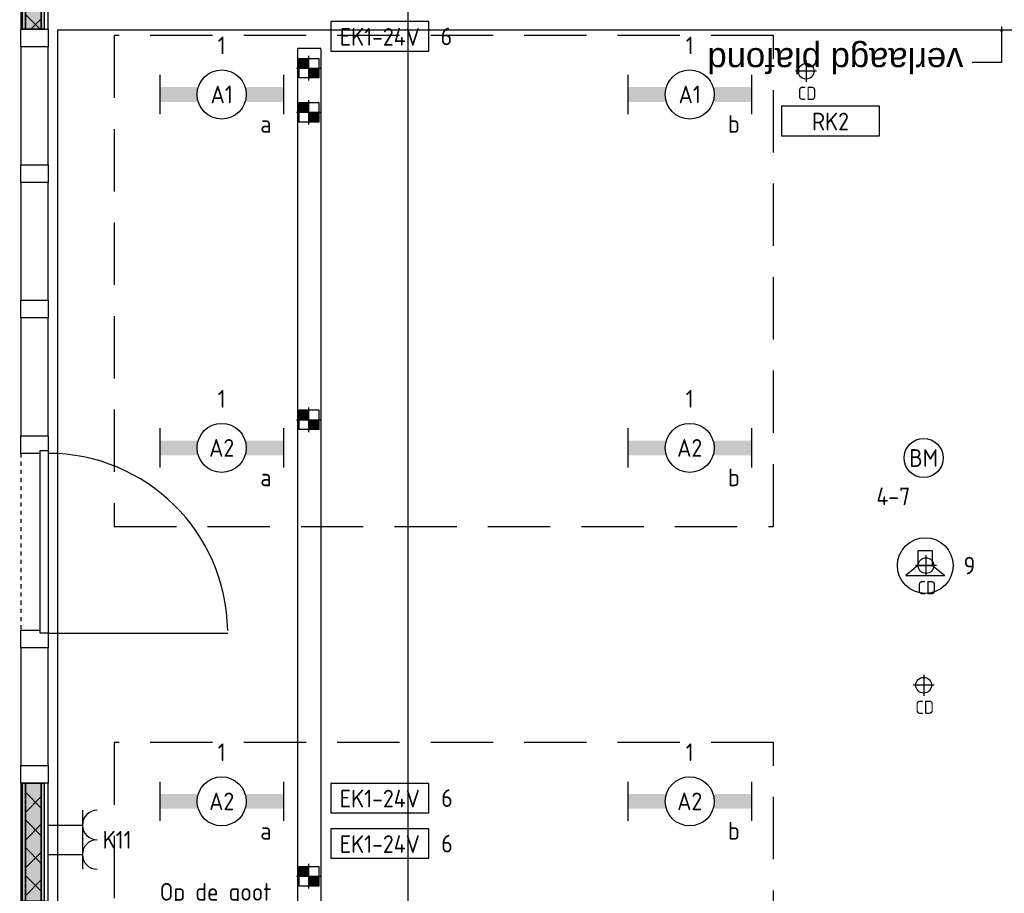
# Model space of a CAD drawing. Header units: millimetres. Extents: x -38032 to 104346, y -31182 to 78566.
# Tile 208 of 213: x 89880 to 94897, y 41381 to 45830. Entities that reach past the tile are written whole.
import ezdxf
from ezdxf.enums import TextEntityAlignment as Align

# ---------------------------------------------------------------- set-up
doc = ezdxf.new("R2010")
doc.units = ezdxf.units.MM
doc.header["$LTSCALE"] = 100
doc.set_wipeout_variables(frame=1)
doc.header["$PDMODE"] = 1
for name, pattern in [('HIDDEN2', [4.7625, 3.175, -1.5875]), ('STYLE_01', [0.41664, 0.20828, -0.20836]), ('STYLE_11', [5, 3.888855, -0.416718, 0.277786, -0.416641])]:
    doc.linetypes.add(name, pattern=pattern)
for name, color, linetype in [('AL$1A---_ALGEMEEN', 8, 'Continuous'), ('AL------_MAATV', 200, 'Continuous'), ('AL------_MAATVOERING', 2, 'Continuous'), ('AL------_SPARING', 2, 'Continuous'), ('AM$1A---_ARCERING', 8, 'Continuous'), ('AT$1A---_TEKST100', 8, 'Continuous'), ('BOUWKUNDIG', 8, 'Continuous'), ('EB6421--_ATTRIB', 2, 'Continuous'), ('EB6511--_ATTRIB', 2, 'Continuous'), ('EL6131--_KG', 3, 'Continuous'), ('EL6222--', 3, 'Continuous'), ('EL6311--', 3, 'Continuous'), ('EL6421--', 3, 'Continuous'), ('EL6511--', 3, 'Continuous'), ('LICHT_TEXT018', 1, 'Continuous'), ('Zonwering', 3, 'Continuous')]:
    doc.layers.add(name, color=color, linetype=linetype)
doc.layers.add('stramien', color=1, linetype='Continuous', lineweight=9)
doc.styles.add('Arial', font='ARIAL.TTF')
doc.styles.add('BURO-018', font='iso.shx', dxfattribs={"height": 90})
doc.styles.get("Standard").update_dxf_attribs({"font": 'iso.shx'})
doc.dimstyles.new('STABICAD', dxfattribs={"dimscale": 100, "dimtxt": 1.8, "dimasz": 2, "dimexe": 0, "dimexo": 2.5, "dimgap": 1.5, "dimtad": 0, "dimdec": 0, "dimrnd": 10, "dimzin": 0, "dimdsep": 46, "dimtxsty": 'Standard', "dimblk1": 'OBLIQUE', "dimblk2": 'OBLIQUE', "dimsah": 1, "dimcen": -3, "dimadec": 0, "dimazin": 0, "dimtfac": 1, "dimtdec": 0, "dimtofl": 0, "dimtmove": 2, "dimatfit": 3, "dimfxl": 0, "dimtvp": 1.055556, "dimtolj": 1, "dimtzin": 0, "dimarcsym": 0})
pattern_1 = [(135, (0, 0), (70.7107, 70.7107), []), (45, (299.34, -299.34), (70.7107, -70.7107), [])]

# ---------------------------------------------------------------- blocks, each defined once
blk = doc.blocks.new('_Oblique')
at = {"color": 0, "linetype": 'ByBlock', "lineweight": -2}
blk.add_line((-0.5, -0.5), (0.5, 0.5), dxfattribs=at)
blk = doc.blocks.new('*D235')
at = {"layer": 'AL------_MAATVOERING', "color": 0, "lineweight": -2}
for p, q in [((91860, 37378.4), (91860, 48534.9)), ((95100, 48534.9), (91860, 48534.9)), ((95100, 37378.4), (95100, 48534.9))]:
    blk.add_line(p, q, dxfattribs=at)
at = {"layer": 'Defpoints', "color": 0}
for p in [(91860, 48534.9), (91860, 37128.4), (95100, 37128.4)]:
    blk.add_point(p, dxfattribs=at)
at = {"layer": 'AL------_MAATVOERING', "color": 0, "lineweight": -2, "xscale": 200, "yscale": 200, "zscale": 200, "rotation": 180}
blk.add_blockref('_Oblique', (91860, 48534.9), dxfattribs=at)
at = {"layer": 'AL------_MAATVOERING', "color": 0, "lineweight": -2, "xscale": 200, "yscale": 200, "zscale": 200}
blk.add_blockref('_Oblique', (95100, 48534.9), dxfattribs=at)
at = {"layer": 'AL------_MAATVOERING', "color": 0, "insert": (93480, 48724.9), "char_height": 180, "attachment_point": 5}
blk.add_mtext('\\A1;3240', dxfattribs=at)
blk = doc.blocks.new('1115B6630')
at = {"color": 0}
for p, q in [((-6.3, 2), (-6.3, -2)), ((6.3, 2), (6.3, -2))]:
    blk.add_line(p, q, dxfattribs=at)
at = {"color": 0, "linetype": 'Continuous'}
blk.add_circle((0, 0), 2.5, dxfattribs=at)
at = {"color": 0}
for points in [[(-2.5, 0.75), (-6.3, 0.75), (-2.5, -0.75), (-6.3, -0.75)], [(2.5, 0.75), (6.3, 0.75), (2.5, -0.75), (6.3, -0.75)]]:
    blk.add_solid(points, dxfattribs=at)
at = {"color": 0, "linetype": 'Continuous', "style": 'BURO-018'}
for tag, p in [('E_GKAST', (0, 8)), ('E_GROEP', (0, 5)), ('E_SGROEP', (4.5, 5)), ('E_ARMCODE', (0, 0)), ('E_SLET', (4.5, -3))]:
    blk.add_attdef(tag, text='', height=1.8, dxfattribs=at).set_placement(p, align=Align.MIDDLE)
blk = doc.blocks.new('E00123')
at = {"color": 0, "linetype": 'Continuous'}
blk.add_circle((0, 0), 2, dxfattribs=at)
at = {"color": 0, "linetype": 'Continuous', "style": 'BURO-018'}
for tag, p in [('E_TEXT1', (0, 4.5)), ('E_TEXT2', (0, 0))]:
    blk.add_attdef(tag, text='', height=1.8, dxfattribs=at).set_placement(p, align=Align.MIDDLE)
at = {"color": 0, "linetype": 'Continuous', "style": 'BURO-018', "flags": 1}
blk.add_attdef('E_MATCODE', (0, 0), '', height=1.8, dxfattribs=at)
blk = doc.blocks.new('E00126')
at = {"color": 0, "linetype": 'Continuous'}
for p, q in [((-3, 4.5), (3, 4.5)), ((-1.5, 1), (-1.5, 4.5)), ((1.5, 1), (1.5, 4.5))]:
    blk.add_line(p, q, dxfattribs=at)
for centre in [(-1.5, 6), (1.5, 6)]:
    blk.add_arc(centre, 1.5, 180, 0, dxfattribs=at)
at = {"color": 0, "linetype": 'Continuous', "style": 'BURO-018'}
for tag, p in [('E_GKAST', (0, 11.5)), ('E_GROEP', (0, 8.5)), ('E_SGROEP', (4.5, 8.5))]:
    blk.add_attdef(tag, text='', height=1.8, dxfattribs=at).set_placement(p, align=Align.MIDDLE)
at = {"color": 0, "linetype": 'Continuous', "style": 'BURO-018', "flags": 1}
for tag, p in [('E_VERMCODE', (13, 8.5)), ('E_MATCODE', (0, 0))]:
    blk.add_attdef(tag, text='', height=1.8, dxfattribs=at).set_placement(p, align=Align.MIDDLE)
blk = doc.blocks.new('E00497')
at = {"color": 0}
for p, q in [((0, 0.75), (1, 2)), ((1, -2), (1, 2)), ((0, 0.75), (-1.5, 0.75)), ((0, -0.75), (0, 0.75)), ((-1.5, -0.75), (0, -0.75)), ((0, -0.75), (1, -2))]:
    blk.add_line(p, q, dxfattribs=at)
blk.add_line((-1.5, 0.75), (-1.5, -0.75))
blk.add_circle((0, 0), 2.84, dxfattribs=at)
at = {"color": 0, "linetype": 'Continuous', "style": 'BURO-018'}
blk.add_attdef('E_TEXT1', text='', height=1.8, dxfattribs=at).set_placement((0, 4.5), align=Align.MIDDLE)
at = {"color": 0, "linetype": 'Continuous', "style": 'BURO-018', "flags": 1}
blk.add_attdef('E_MATCODE', text='', height=1.8, dxfattribs=at).set_placement((0, 0), align=Align.MIDDLE)
blk = doc.blocks.new('E-GK-END-78')
at = {"color": 0, "linetype": 'Continuous'}
blk.add_line((0, 60), (0, -60), dxfattribs=at)
blk = doc.blocks.new('E-GK-GTC-783C')
at = {"color": 0, "linetype": 'Continuous'}
for p, q in [((-0.5, 60), (0.5, 60)), ((-0.5, -60), (0.5, -60))]:
    blk.add_line(p, q, dxfattribs=at)
blk = doc.blocks.new('Centraaldoos')
at = {"color": 1, "linetype": 'Continuous'}
for p, q in [((0, -2), (0, 2)), ((-2, 0), (2, 0))]:
    blk.add_line(p, q, dxfattribs=at)
at = {"color": 0, "linetype": 'Continuous'}
blk.add_circle((0, 0), 1.5, dxfattribs=at)
at = {"color": 0, "linetype": 'Continuous', "style": 'BURO-018'}
blk.add_attdef('AL_POSNR', text='', height=1.8, dxfattribs=at).set_placement((0, 3), align=Align.CENTER)
at = {"color": 0, "linetype": 'Continuous', "style": 'BURO-018', "flags": 1}
blk.add_attdef('AL_OMS', (0, 0), '', height=1.8, dxfattribs=at)
at = {"layer": 'AL------_MAATV', "style": 'BURO-018'}
blk.add_text('CD', height=2.531, rotation=180, dxfattribs=at).set_placement((1.61, 5.48))
blk = doc.blocks.new('Sparing 100x100')
at = {"color": 1, "linetype": 'Continuous'}
for p, q in [((0, -2.5), (0, 2.5)), ((-2.5, 0), (2.5, 0))]:
    blk.add_line(p, q, dxfattribs=at)
at = {"color": 0, "linetype": 'Continuous'}
for p, q in [((-2, 2), (2, 2)), ((-2, -2), (-2, 2)), ((2, 2), (2, -2)), ((2, -2), (-2, -2))]:
    blk.add_line(p, q, dxfattribs=at)
for points in [[(-2, 2), (0, 2), (-2, 0), (0, 0)], [(0, 0), (2, 0), (0, -2), (2, -2)]]:
    blk.add_solid(points, dxfattribs=at)
at = {"color": 0, "linetype": 'Continuous', "style": 'BURO-018'}
blk.add_attdef('AL_POSNR', text='', height=1.8, dxfattribs=at).set_placement((0, 3), align=Align.CENTER)
at = {"color": 0, "linetype": 'Continuous', "style": 'BURO-018', "flags": 1}
blk.add_attdef('AL_OMS', (0, 0), '', height=1.8, dxfattribs=at)
blk = doc.blocks.new('E00113')
at = {"color": 0, "linetype": 'Continuous'}
for p, q in [((-5, 4), (-5, 1)), ((5, 4), (-5, 4)), ((5, 1), (5, 4)), ((-5, 1), (5, 1))]:
    blk.add_line(p, q, dxfattribs=at)
at = {"color": 0, "linetype": 'Continuous', "style": 'BURO-018'}
for tag, p in [('E_TEXT1', (0, 6)), ('E_TEXT2', (0, 2.5))]:
    blk.add_attdef(tag, text='', height=1.8, dxfattribs=at).set_placement(p, align=Align.MIDDLE)
at = {"color": 0, "linetype": 'Continuous', "style": 'BURO-018', "flags": 1}
blk.add_attdef('E_MATCODE', text='', height=1.8, dxfattribs=at).set_placement((0, 0), align=Align.MIDDLE)
blk = doc.blocks.new('Group-88')
at = {"layer": 'AM$1A---_ARCERING', "linetype": 'Continuous', "lineweight": 0}
for points in [[(-132, 596), (-117, 596), (-117, 49), (-132, 49)], [(-117, 596), (-36, 596), (-36, 49), (-117, 49)], [(-36, 596), (-21, 596), (-21, 49), (-36, 49)]]:
    blk.add_hatch(color=256, dxfattribs=at).paths.add_polyline_path(points)
at = {"layer": 'AM$1A---_ARCERING', "linetype": 'Continuous', "lineweight": 5}
h = blk.add_hatch(dxfattribs=at)
h.set_pattern_fill('ISOLATIE', color=256, style=0, pattern_type=2)
h.set_pattern_definition(pattern_1)
h.paths.add_polyline_path([(-117, 596), (-36, 596), (-36, 49), (-117, 49)])
at = {"layer": 'AL$1A---_ALGEMEEN', "color": 0}
for points in [[(-132, 596), (-117, 596), (-117, 49), (-132, 49)], [(-117, 596), (-36, 596), (-36, 49), (-117, 49)], [(-36, 596), (-21, 596), (-21, 49), (-36, 49)]]:
    blk.add_lwpolyline(points, close=True, dxfattribs=at)
blk = doc.blocks.new('Group-89')
at = {"layer": 'AM$1A---_ARCERING', "linetype": 'Continuous', "lineweight": 0}
for points in [[(-132, 5036), (-117, 5036), (-117, 4436), (-132, 4436)], [(-117, 5036), (-36, 5036), (-36, 4436), (-117, 4436)], [(-36, 5036), (-21, 5036), (-21, 4436), (-36, 4436)]]:
    blk.add_hatch(color=256, dxfattribs=at).paths.add_polyline_path(points)
at = {"layer": 'AM$1A---_ARCERING', "linetype": 'Continuous', "lineweight": 5}
h = blk.add_hatch(dxfattribs=at)
h.set_pattern_fill('ISOLATIE', color=256, style=0, pattern_type=2)
h.set_pattern_definition(pattern_1)
h.paths.add_polyline_path([(-117, 5036), (-36, 5036), (-36, 4436), (-117, 4436)])
at = {"layer": 'AL$1A---_ALGEMEEN', "color": 0}
for points in [[(-132, 5036), (-117, 5036), (-117, 4436), (-132, 4436)], [(-117, 5036), (-36, 5036), (-36, 4436), (-117, 4436)], [(-36, 5036), (-21, 5036), (-21, 4436), (-36, 4436)]]:
    blk.add_lwpolyline(points, close=True, dxfattribs=at)
blk = doc.blocks.new('Group-90')
at = {"layer": 'AM$1A---_ARCERING', "linetype": 'Continuous', "lineweight": 0}
for points in [[(-132, 5726), (-117, 5726), (-117, 5126), (-132, 5126)], [(-117, 5726), (-36, 5726), (-36, 5126), (-117, 5126)], [(-36, 5726), (-21, 5726), (-21, 5126), (-36, 5126)]]:
    blk.add_hatch(color=256, dxfattribs=at).paths.add_polyline_path(points)
at = {"layer": 'AM$1A---_ARCERING', "linetype": 'Continuous', "lineweight": 5}
h = blk.add_hatch(dxfattribs=at)
h.set_pattern_fill('ISOLATIE', color=256, style=0, pattern_type=2)
h.set_pattern_definition(pattern_1)
h.paths.add_polyline_path([(-117, 5726), (-36, 5726), (-36, 5126), (-117, 5126)])
at = {"layer": 'AL$1A---_ALGEMEEN', "color": 0}
for points in [[(-132, 5726), (-117, 5726), (-117, 5126), (-132, 5126)], [(-117, 5726), (-36, 5726), (-36, 5126), (-117, 5126)], [(-36, 5726), (-21, 5726), (-21, 5126), (-36, 5126)]]:
    blk.add_lwpolyline(points, close=True, dxfattribs=at)
blk = doc.blocks.new('Group-91')
at = {"layer": 'AM$1A---_ARCERING', "linetype": 'Continuous', "lineweight": 0}
for points in [[(-132, 10116), (-117, 10116), (-117, 9566), (-132, 9566)], [(-117, 10116), (-36, 10116), (-36, 9566), (-117, 9566)], [(-36, 10116), (-21, 10116), (-21, 9566), (-36, 9566)]]:
    blk.add_hatch(color=256, dxfattribs=at).paths.add_polyline_path(points)
at = {"layer": 'AM$1A---_ARCERING', "linetype": 'Continuous', "lineweight": 5}
h = blk.add_hatch(dxfattribs=at)
h.set_pattern_fill('ISOLATIE', color=256, style=0, pattern_type=2)
h.set_pattern_definition(pattern_1)
h.paths.add_polyline_path([(-117, 10116), (-36, 10116), (-36, 9566), (-117, 9566)])
at = {"layer": 'AL$1A---_ALGEMEEN', "color": 0}
for points in [[(-132, 10116), (-117, 10116), (-117, 9566), (-132, 9566)], [(-117, 10116), (-36, 10116), (-36, 9566), (-117, 9566)], [(-36, 10116), (-21, 10116), (-21, 9566), (-36, 9566)]]:
    blk.add_lwpolyline(points, close=True, dxfattribs=at)
blk = doc.blocks.new('32x_hout-mk 845-p')
at = {"layer": 'AL$1A---_ALGEMEEN', "color": 0}
for points in [[(-1, 10206), (-140, 10206), (-140, 7496), (-1, 7496)], [(-1, 3746), (-1, 6416), (-140, 6416), (-140, 3746)], [(-1, -34), (-1, 2666), (-140, 2666), (-140, -34)]]:
    blk.add_lwpolyline(points, close=True, dxfattribs=at)
blk.add_blockref('Group-88', (0, 0), dxfattribs=at)
at = {"color": 0}
for points in [[(-140, 10206), (-1, 10206), (-1, 10116), (-140, 10116)], [(-140, 9566), (-1, 9566), (-1, 9476), (-140, 9476)], [(-140, 8876), (-1, 8876), (-1, 8786), (-140, 8786)], [(-140, 8186), (-1, 8186), (-1, 8096), (-140, 8096)], [(-140, 7496), (-1, 7496), (-1, 7406), (-140, 7406)], [(-140, 6506), (-1, 6506), (-1, 6416), (-140, 6416)], [(-140, 5816), (-1, 5816), (-1, 5726), (-140, 5726)], [(-140, 5126), (-1, 5126), (-1, 5036), (-140, 5036)], [(-140, 4436), (-1, 4436), (-1, 4346), (-140, 4346)], [(-140, 3746), (-1, 3746), (-1, 3656), (-140, 3656)], [(-140, 2756), (-1, 2756), (-1, 2666), (-140, 2666)], [(-140, 2066), (-1, 2066), (-1, 1976), (-140, 1976)], [(-140, 1376), (-1, 1376), (-1, 1286), (-140, 1286)], [(-140, 686), (-1, 686), (-1, 596), (-140, 596)], [(-140, 49), (-1, 49), (-1, -41), (-140, -41)]]:
    blk.add_wipeout(points, dxfattribs=at).dxf.layer = 'AL$1A---_ALGEMEEN'
at = {"layer": 'AL$1A---_ALGEMEEN', "color": 0, "linetype": 'STYLE_01'}
for p, q in [((-140, 7406), (-140, 6506)), ((-140, 3656), (-140, 2756))]:
    blk.add_line(p, q, dxfattribs=at)
at = {"layer": 'AL$1A---_ALGEMEEN', "color": 0}
for points in [[(-140, 10206), (-1, 10206), (-1, 10116), (-140, 10116)], [(-140, 9566), (-1, 9566), (-1, 9476), (-140, 9476)], [(-140, 8876), (-1, 8876), (-1, 8786), (-140, 8786)], [(-140, 8186), (-1, 8186), (-1, 8096), (-140, 8096)], [(-140, 7496), (-1, 7496), (-1, 7406), (-140, 7406)], [(-140, 6506), (-1, 6506), (-1, 6416), (-140, 6416)], [(-140, 5816), (-1, 5816), (-1, 5726), (-140, 5726)], [(-140, 5126), (-1, 5126), (-1, 5036), (-140, 5036)], [(-140, 4436), (-1, 4436), (-1, 4346), (-140, 4346)], [(-140, 3746), (-1, 3746), (-1, 3656), (-140, 3656)], [(-140, 2756), (-1, 2756), (-1, 2666), (-140, 2666)], [(-140, 2066), (-1, 2066), (-1, 1976), (-140, 1976)], [(-140, 1376), (-1, 1376), (-1, 1286), (-140, 1286)], [(-140, 686), (-1, 686), (-1, 596), (-140, 596)], [(-140, 49), (-1, 49), (-1, -41), (-140, -41)]]:
    blk.add_lwpolyline(points, close=True, dxfattribs=at)
for name in ['Group-91', 'Group-90', 'Group-89']:
    blk.add_blockref(name, (0, 0), dxfattribs=at)
at = {"color": 0}
for points in [[(-41, 7421), (-1, 7421), (-1, 6491), (-41, 6491)], [(-41, 3671), (-1, 3671), (-1, 2741), (-41, 2741)]]:
    blk.add_wipeout(points, dxfattribs=at).dxf.layer = 'AL$1A---_ALGEMEEN'
at = {"layer": 'AL$1A---_ALGEMEEN', "color": 0}
for p, q in [((-1, 6491), (914, 6491)), ((-1, 2749), (914, 2749))]:
    blk.add_line(p, q, dxfattribs=at)
for points in [[(-41, 7421), (-1, 7421), (-1, 6491), (-41, 6491)], [(-41, 3671), (-1, 3671), (-1, 2741), (-41, 2741)]]:
    blk.add_lwpolyline(points, close=True, dxfattribs=at)
for centre in [(-1, 6491), (-1, 2749)]:
    blk.add_arc(centre, 915, 0.8577, 90, dxfattribs=at)
blk = doc.blocks.new('txt 1_100 verlaagd plafond')
at = {"layer": 'AL$1A---_ALGEMEEN', "color": 0}
for p, q in [((-1830, 0), (-1830, 182.6)), ((-1830, 182.6), (-1680, 182.6))]:
    blk.add_line(p, q, dxfattribs=at)
blk.add_solid([(-1830, 0), (-1836.7, 25), (-1823.3, 25)], dxfattribs=at)
at = {"layer": 'AT$1A---_TEKST100', "insert": (-983.5, 235.8), "char_height": 126.27, "attachment_point": 2, "line_spacing_factor": 0.967741, "style": 'Arial'}
blk.add_mtext('{\\C256;\\lverlaagd plafond}', dxfattribs=at)
blk = doc.blocks.new('200254 W 212 3 04-12-2007')
at = {"layer": 'stramien', "linetype": 'STYLE_11', "ltscale": 50}
blk.add_line((55661, -41013.6), (55661, 36216.4), dxfattribs=at)
at = {"layer": 'AL$1A---_ALGEMEEN'}
blk.add_blockref('32x_hout-mk 845-p', (53828, 11228.4), dxfattribs=at)
at = {"layer": 'AL$1A---_ALGEMEEN', "rotation": 180}
blk.add_blockref('txt 1_100 verlaagd plafond', (56854.9, 20808), dxfattribs=at)
at = {"layer": 'AL$1A---_ALGEMEEN'}
blk.add_lwpolyline([(62057, 5882.4), (53877, 5882.4), (53877, 7032.4), (42637, 7032.4), (42637, 10587.4), (48588, 10587.4), (48588, 11047.4), (53877, 11047.4), (53877, 20792.4), (62057, 20792.4)], close=True, dxfattribs=at)

msp = doc.modelspace()

# ---------------------------------------------------------------- block references
at = {"layer": 'BOUWKUNDIG'}
msp.add_blockref('200254 W 212 3 04-12-2007', (36198, 24986.5), dxfattribs=at)

# ---------------------------------------------------------------- next in the draw order: linework, layer by layer
at = {"layer": 'LICHT_TEXT018', "linetype": 'HIDDEN2'}
for points in [[(90361, 43248.8), (93720.5, 43248.8), (93720.5, 45748.8), (90361, 45748.8)], [(90361, 39648.8), (93720.5, 39648.8), (93720.5, 42148.8), (90361, 42148.8)]]:
    msp.add_lwpolyline(points, close=True, dxfattribs=at)

# ---------------------------------------------------------------- next in the draw order: block references
at = {"layer": 'AL------_SPARING', "xscale": 25, "yscale": 25, "zscale": 25}
for p in [(91353.8, 45582.9), (91353.8, 45358), (91353.8, 43792.2), (91353.8, 41467.5)]:
    msp.add_blockref('Sparing 100x100', p, dxfattribs=at)
at = {"layer": 'AL------_SPARING', "xscale": 26.66666666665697, "yscale": 26.66666666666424, "zscale": 26.66666666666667, "rotation": 180}
for p in [(93887.2, 45567.3), (94497.7, 43049.5), (94486.2, 42440.4)]:
    msp.add_blockref('Centraaldoos', p, dxfattribs=at)
at = {"layer": 'EL6131--_KG', "rotation": 270.0000000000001}
msp.add_blockref('E-GK-END-78', (91354.9, 45682.2), dxfattribs=at)
at = {"layer": 'EL6131--_KG', "xscale": 16351.73550055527, "rotation": 270.0000000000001}
msp.add_blockref('E-GK-GTC-783C', (91354.9, 37506.3), dxfattribs=at)
at = {"layer": 'EL6222--'}
ref = msp.add_blockref('E00126', (89975, 41653.2), dxfattribs=dict(at, xscale=50, yscale=50, zscale=50, rotation=270))
ref.add_attrib('E_GROEP', 'K11', dxfattribs={"layer": '0', "color": 1, "linetype": 'Continuous', "height": 90, "style": 'BURO-018'}).set_placement((90376.2, 41653.2), align=Align.MIDDLE)
at = {"layer": 'EL6311--'}
ref = msp.add_blockref('1115B6630', (90909.3, 45448.8), dxfattribs=dict(at, xscale=50, yscale=50, zscale=50))
ref.add_attrib('E_ARMCODE', 'A1', dxfattribs={"layer": '0', "color": 1, "linetype": 'Continuous', "height": 90, "style": 'BURO-018'}).set_placement((90909.3, 45448.8), align=Align.MIDDLE)
ref.add_attrib('E_SLET', 'a', dxfattribs={"layer": '0', "color": 1, "linetype": 'Continuous', "height": 90, "style": 'BURO-018'}).set_placement((91134.3, 45298.8), align=Align.MIDDLE)
ref.add_attrib('E_GROEP', '1', dxfattribs={"layer": '0', "color": 1, "linetype": 'Continuous', "height": 90, "style": 'BURO-018'}).set_placement((90909.3, 45698.8), align=Align.MIDDLE)
ref = msp.add_blockref('1115B6630', (93294, 45448.8), dxfattribs=dict(at, xscale=50, yscale=50, zscale=50))
ref.add_attrib('E_ARMCODE', 'A1', dxfattribs={"layer": '0', "color": 1, "linetype": 'Continuous', "height": 90, "style": 'BURO-018'}).set_placement((93294, 45448.8), align=Align.MIDDLE)
ref.add_attrib('E_SLET', 'b', dxfattribs={"layer": '0', "color": 1, "linetype": 'Continuous', "height": 90, "style": 'BURO-018'}).set_placement((93519, 45298.8), align=Align.MIDDLE)
ref.add_attrib('E_GROEP', '1', dxfattribs={"layer": '0', "color": 1, "linetype": 'Continuous', "height": 90, "style": 'BURO-018'}).set_placement((93294, 45698.8), align=Align.MIDDLE)
ref = msp.add_blockref('1115B6630', (90909.3, 43648.8), dxfattribs=dict(at, xscale=50, yscale=50, zscale=50))
ref.add_attrib('E_ARMCODE', 'A2', dxfattribs={"layer": '0', "color": 1, "linetype": 'Continuous', "height": 90, "style": 'BURO-018'}).set_placement((90909.3, 43648.8), align=Align.MIDDLE)
ref.add_attrib('E_SLET', 'a', dxfattribs={"layer": '0', "color": 1, "linetype": 'Continuous', "height": 90, "style": 'BURO-018'}).set_placement((91134.3, 43498.8), align=Align.MIDDLE)
ref.add_attrib('E_GROEP', '1', dxfattribs={"layer": '0', "color": 1, "linetype": 'Continuous', "height": 90, "style": 'BURO-018'}).set_placement((90909.3, 43898.8), align=Align.MIDDLE)
ref = msp.add_blockref('1115B6630', (93294, 43648.8), dxfattribs=dict(at, xscale=50, yscale=50, zscale=50))
ref.add_attrib('E_ARMCODE', 'A2', dxfattribs={"layer": '0', "color": 1, "linetype": 'Continuous', "height": 90, "style": 'BURO-018'}).set_placement((93294, 43648.8), align=Align.MIDDLE)
ref.add_attrib('E_SLET', 'b', dxfattribs={"layer": '0', "color": 1, "linetype": 'Continuous', "height": 90, "style": 'BURO-018'}).set_placement((93519, 43498.8), align=Align.MIDDLE)
ref.add_attrib('E_GROEP', '1', dxfattribs={"layer": '0', "color": 1, "linetype": 'Continuous', "height": 90, "style": 'BURO-018'}).set_placement((93294, 43898.8), align=Align.MIDDLE)
ref = msp.add_blockref('1115B6630', (90909.3, 41848.8), dxfattribs=dict(at, xscale=50, yscale=50, zscale=50))
ref.add_attrib('E_ARMCODE', 'A2', dxfattribs={"layer": '0', "color": 1, "linetype": 'Continuous', "height": 90, "style": 'BURO-018'}).set_placement((90909.3, 41848.8), align=Align.MIDDLE)
ref.add_attrib('E_SLET', 'a', dxfattribs={"layer": '0', "color": 1, "linetype": 'Continuous', "height": 90, "style": 'BURO-018'}).set_placement((91134.3, 41698.8), align=Align.MIDDLE)
ref.add_attrib('E_GROEP', '1', dxfattribs={"layer": '0', "color": 1, "linetype": 'Continuous', "height": 90, "style": 'BURO-018'}).set_placement((90909.3, 42098.8), align=Align.MIDDLE)
ref = msp.add_blockref('1115B6630', (93294, 41848.8), dxfattribs=dict(at, xscale=50, yscale=50, zscale=50))
ref.add_attrib('E_ARMCODE', 'A2', dxfattribs={"layer": '0', "color": 1, "linetype": 'Continuous', "height": 90, "style": 'BURO-018'}).set_placement((93294, 41848.8), align=Align.MIDDLE)
ref.add_attrib('E_SLET', 'b', dxfattribs={"layer": '0', "color": 1, "linetype": 'Continuous', "height": 90, "style": 'BURO-018'}).set_placement((93519, 41698.8), align=Align.MIDDLE)
ref.add_attrib('E_GROEP', '1', dxfattribs={"layer": '0', "color": 1, "linetype": 'Continuous', "height": 90, "style": 'BURO-018'}).set_placement((93294, 42098.8), align=Align.MIDDLE)
at = {"layer": 'EL6421--'}
ref = msp.add_blockref('E00497', (94494.4, 43049.5), dxfattribs=dict(at, xscale=50, yscale=50, zscale=50, rotation=270))
ref.add_attrib('E_TEXT1', '9', dxfattribs={"layer": 'EB6421--_ATTRIB', "color": 1, "linetype": 'Continuous', "height": 90, "style": 'BURO-018'}).set_placement((94719.4, 43049.5), align=Align.MIDDLE)
at = {"layer": 'EL6511--'}
ref = msp.add_blockref('E00123', (94486.2, 43597.5), dxfattribs=dict(at, xscale=50, yscale=50, zscale=50))
ref.add_attrib('E_TEXT2', 'BM', dxfattribs={"layer": 'EB6511--_ATTRIB', "color": 1, "linetype": 'Continuous', "height": 90, "style": 'BURO-018'}).set_placement((94486.2, 43597.5), align=Align.MIDDLE)
ref.add_attrib('E_TEXT1', '4-7', dxfattribs={"layer": 'EB6511--_ATTRIB', "color": 1, "linetype": 'Continuous', "height": 90, "style": 'BURO-018'}).set_placement((94331.2, 43402.3), align=Align.MIDDLE)
at = {"layer": 'Zonwering'}
ref = msp.add_blockref('E00113', (91715.1, 45619.9), dxfattribs=dict(at, xscale=50, yscale=50, zscale=50))
ref.add_attrib('E_TEXT1', 'EK1-24V', dxfattribs={"layer": '0', "color": 1, "linetype": 'Continuous', "height": 90, "style": 'BURO-018'}).set_placement((91715.1, 45742.5), align=Align.MIDDLE)
ref.add_attrib('E_TEXT2', '6', dxfattribs={"layer": '0', "color": 1, "linetype": 'Continuous', "height": 90, "style": 'BURO-018'}).set_placement((92054.3, 45744.9), align=Align.MIDDLE)
ref = msp.add_blockref('E00113', (94011.4, 45188.8), dxfattribs=dict(at, xscale=50, yscale=50, zscale=50))
ref.add_attrib('E_TEXT1', 'RK2', dxfattribs={"layer": '0', "color": 1, "linetype": 'Continuous', "height": 90, "style": 'BURO-018'}).set_placement((94011.4, 45311.3), align=Align.MIDDLE)
ref = msp.add_blockref('E00113', (91715.1, 41740.6), dxfattribs=dict(at, xscale=50, yscale=50, zscale=50))
ref.add_attrib('E_TEXT1', 'EK1-24V', dxfattribs={"layer": '0', "color": 1, "linetype": 'Continuous', "height": 90, "style": 'BURO-018'}).set_placement((91715.1, 41863.1), align=Align.MIDDLE)
ref.add_attrib('E_TEXT2', '6', dxfattribs={"layer": '0', "color": 1, "linetype": 'Continuous', "height": 90, "style": 'BURO-018'}).set_placement((92057.3, 41865.6), align=Align.MIDDLE)
ref = msp.add_blockref('E00113', (91715.1, 41508.7), dxfattribs=dict(at, xscale=50, yscale=50, zscale=50))
ref.add_attrib('E_TEXT1', 'EK1-24V', dxfattribs={"layer": '0', "color": 1, "linetype": 'Continuous', "height": 90, "style": 'BURO-018'}).set_placement((91715.1, 41631.3), align=Align.MIDDLE)
ref.add_attrib('E_TEXT2', '6', dxfattribs={"layer": '0', "color": 1, "linetype": 'Continuous', "height": 90, "style": 'BURO-018'}).set_placement((92057.3, 41633.7), align=Align.MIDDLE)

# ---------------------------------------------------------------- next in the draw order: texts
at = {"layer": 'EL6222--', "color": 1}
msp.add_text('Op de goot', height=90, dxfattribs=at).set_placement((90593.9, 41343.1))

# ---------------------------------------------------------------- next in the draw order: dimensions: what is measured, and where the dimension line sits
at = {"layer": 'AL------_MAATVOERING'}
dim = msp.add_linear_dim(base=(91860, 48534.9), p1=(95100, 37128.4), p2=(91860, 37128.4), dimstyle='STABICAD', dxfattribs=at)
dim.commit()
dim.dimension.update_dxf_attribs({"geometry": '*D235', "text_midpoint": (93480, 48724.9)})

doc.saveas('drawing.dxf')
